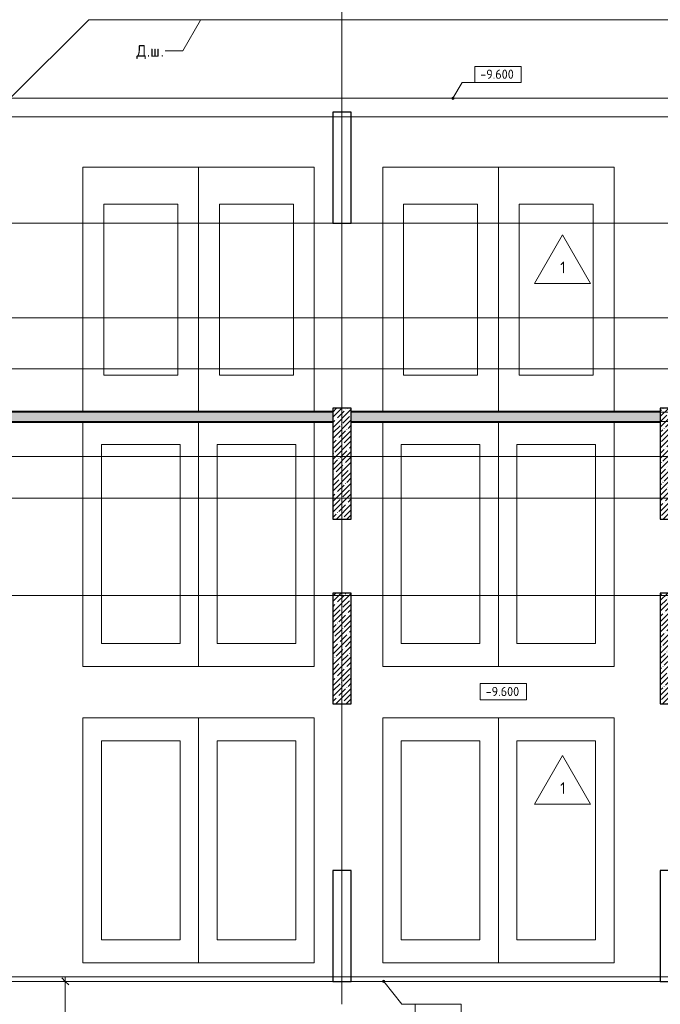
# Model space of a CAD drawing. Header units: millimetres. Extents: x 25887 to 100685, y -10965 to 131188.
# Tile 45 of 49: x 65704 to 79550, y 80105 to 101400. Entities that reach past the tile are written whole.
import ezdxf

# ---------------------------------------------------------------- set-up
doc = ezdxf.new("R2010")
doc.units = ezdxf.units.MM
doc.linetypes.add('4_ Штрихпунктир_ 10 х 2 мм', pattern=[14, 10, -2, 0, -2])
for name, color, linetype, lineweight in [('A-ANNO-DIMS', 7, 'Continuous', 5), ('A-ANNO-DIMS-100', 7, 'Continuous', 5), ('A-FLOR', 7, 'Continuous', 13), ('A-FLOR-IDEN', 7, 'Continuous', 5), ('A-WALL', 7, 'Continuous', 13), ('A-WALL-PATT', 7, 'Continuous', 13), ('C-PRKG', 7, 'Continuous', 13), ('G-ANNO-DIMS', 7, 'Continuous', 5), ('G-ANNO-TEXT', 7, 'Continuous', 5), ('I-WALL', 7, 'Continuous', 13), ('S-COLS', 7, 'Continuous', 25), ('S-GRID', 7, 'Continuous', 5)]:
    doc.layers.add(name, color=color, linetype=linetype, lineweight=lineweight)
doc.styles.add('GOST Common_2', font='GOST_Common.ttf', dxfattribs={"height": 200})
doc.styles.add('GOST Common_3', font='GOST_Common.ttf', dxfattribs={"height": 250})
doc.dimstyles.new('2_мм', dxfattribs={"dimscale": 304.8, "dimtxt": 201.142999, "dimasz": 0.492126, "dimexe": 0.328084, "dimexo": 0.492126, "dimgap": 0, "dimtad": 1, "dimdec": 0, "dimdsep": 46, "dimtxsty": 'GOST Common_2', "dimblk1": 'OBLIQUE', "dimblk2": 'OBLIQUE', "dimsah": 1, "dimcen": 0.09, "dimdle": 0.328084, "dimadec": 5, "dimazin": 2, "dimtfac": 1, "dimtdec": 4, "dimtix": 1, "dimtmove": 1, "dimatfit": 3, "dimfxl": 1, "dimtvp": 1, "dimtolj": 1, "dimtzin": 0, "dimarcsym": 2})
doc.dimstyles.new('2_мм_1', dxfattribs={"dimscale": 304.8, "dimtxt": 201.142999, "dimasz": 0.492126, "dimexe": 0.328084, "dimexo": 0.492126, "dimgap": 0, "dimtad": 1, "dimdec": 0, "dimdsep": 46, "dimtxsty": 'GOST Common_2', "dimblk1": 'OBLIQUE', "dimblk2": 'OBLIQUE', "dimsah": 1, "dimcen": 0.09, "dimdle": 0.328084, "dimadec": 5, "dimazin": 2, "dimtfac": 1, "dimtdec": 4, "dimtix": 1, "dimtmove": 0, "dimatfit": 3, "dimfxl": 1, "dimtvp": 1, "dimtolj": 1, "dimtzin": 0, "dimarcsym": 2})
pattern_1 = [(0, (0, 0), (203.2, 50.8), [3.353, -149.047, 3.353, -149.047, -812.8]), (0, (0, 0), (203.2, 50.8), [-304.8, 3.353, -301.447, 3.353, -149.047, -355.6]), (0, (0, 0), (203.2, 50.8), [-762, 3.353, -98.247, 3.353, -250.647]), (120, (76.2, 25.4), (-145.59409, 150.576362), [3.353, -149.047, 3.353, -149.047, -812.8]), (120, (76.2, 25.4), (-145.59409, 150.576362), [-304.8, 3.353, -301.447, 3.353, -149.047, -355.6]), (120, (76.2, 25.4), (-145.59409, 150.576362), [-762, 3.353, -98.247, 3.353, -250.647]), (240, (101.6, 127), (-57.60591, -201.376362), [3.353, -149.047, 3.353, -149.047, -812.8]), (240, (101.6, 127), (-57.60591, -201.376362), [-304.8, 3.353, -301.447, 3.353, -149.047, -355.6]), (240, (101.6, 127), (-57.60591, -201.376362), [-762, 3.353, -98.247, 3.353, -250.647])]
pattern_2 = [(135, (150.28, 188.64), (-282.8427, 3e-14), [5, -395]), (135, (174.9, 237.36), (-282.8427, 3e-14), [5, -395]), (135, (211.96, 236.53), (-282.8427, 3e-14), [5, -395]), (135, (114.96, 223.96), (-282.8427, 3e-14), [5, -395]), (135, (77.54, 223.96), (-282.8427, 3e-14), [5, -395]), (135, (57.44, 184.52), (-282.8427, 3e-14), [5, -395]), (135, (66.21, 142.9), (-282.8427, 3e-14), [5, -395]), (135, (107.33, 161), (-282.8427, 3e-14), [5, -395]), (135, (99.08, 130.94), (-282.8427, 3e-14), [5, -395]), (135, (22.6, 136.46), (-282.8427, 3e-14), [5, -395]), (135, (21.16, 168.08), (-282.8427, 3e-14), [5, -395]), (135, (46.13, 96.12), (-282.8427, 3e-14), [5, -395]), (135, (3.54, 74.6), (-282.8427, 3e-14), [5, -395]), (135, (40.3, 47.56), (-282.8427, 3e-14), [5, -395]), (135, (39.77, 18.47), (-282.8427, 3e-14), [5, -395]), (135, (76.94, 37.28), (-282.8427, 3e-14), [5, -395]), (135, (114.18, 62.4), (-282.8427, 3e-14), [5, -395]), (135, (139.87, 90.2), (-282.8427, 3e-14), [5, -395]), (135, (141.44, 15.82), (-282.8427, 3e-14), [5, -395]), (135, (188.69, 26.73), (-282.8427, 3e-14), [5, -395]), (135, (176.14, 51.36), (-282.8427, 3e-14), [5, -395]), (135, (177.03, 0), (-282.8427, 3e-14), [5, -395]), (135, (276.61, 8.22), (-282.8427, 3e-14), [5, -395]), (135, (271.19, 31.72), (-282.8427, 3e-14), [5, -395]), (135, (268.29, 119.65), (-282.8427, 3e-14), [5, -395]), (135, (237.92, 101.95), (-282.8427, 3e-14), [5, -395]), (135, (237.92, 158.27), (-282.8427, 3e-14), [5, -395]), (135, (260.4, 204.35), (-282.8427, 3e-14), [5, -395]), (135, (275.54, 235.4), (-282.8427, 3e-14), [5, -395]), (135, (117.62, 268.96), (-282.8427, 3e-14), [5, -395]), (135, (203.62, 273.83), (-282.8427, 3e-14), [5, -395]), (135, (47.24, 279.3), (-282.8427, 3e-14), [5, -395]), (135, (23.2, 266.16), (-282.8427, 3e-14), [5, -395]), (135, (42.78, 232.52), (-282.8427, 3e-14), [5, -395]), (135, (177.76, 90.57), (-282.8427, 3e-14), [5, -395]), (135, (181.12, 121.8), (-282.8427, 3e-14), [5, -395]), (135, (206.73, 172.06), (-282.8427, 3e-14), [5, -395]), (135, (143.14, 136.62), (-282.8427, 3e-14), [5, -395]), (135, (211.51, 131.86), (-282.8427, 3e-14), [5, -395]), (135, (81.47, 95.1), (-282.8427, 3e-14), [5, -395]), (135, (235.13, 60.46), (-282.8427, 3e-14), [5, -395]), (135, (242.24, 4.89), (-282.8427, 3e-14), [5, -395]), (45, (0, 106.07), (-282.8427, 0), []), (45, (106.07, 0), (-282.8427, 0), []), (45, (176.78, 0), (-282.8427, 0), []), (45, (0, 176.78), (-282.8427, 0), [])]

# ---------------------------------------------------------------- blocks, each defined once
blk = doc.blocks.new('Наметкина 10_РД_АР_П_Отделка_R21_rvt-1--02_Подвал_МП_часть Б')
at = {"layer": 'A-WALL-PATT', "lineweight": 5}
h = blk.add_hatch(dxfattribs=at)
h.set_pattern_fill('FP_25', color=256, style=0, pattern_type=2)
h.set_pattern_definition(pattern_1)
h.paths.add_polyline_path([(72470, 92910), (72470, 92930), (65295, 92930), (65295, 92910), (67494, 92910)])
h = blk.add_hatch(dxfattribs=at)
h.set_pattern_fill('FP_25', color=256, style=0, pattern_type=2)
h.set_pattern_definition(pattern_1)
h.paths.add_polyline_path([(79550, 92910), (79550, 92930), (72870, 92930), (72870, 92910), (75144, 92910)])
h = blk.add_hatch(dxfattribs=at)
h.set_pattern_fill('FP_25', color=256, style=0, pattern_type=2)
h.set_pattern_definition(pattern_1)
h.paths.add_polyline_path([(72470, 92690), (72470, 92710), (65275, 92710), (65275, 92690), (67494, 92690)])
h = blk.add_hatch(dxfattribs=at)
h.set_pattern_fill('FP_25', color=256, style=0, pattern_type=2)
h.set_pattern_definition(pattern_1)
h.paths.add_polyline_path([(79550, 92690), (79550, 92710), (72870, 92710), (72870, 92690), (75144, 92690)])
at = {"layer": 'A-WALL'}
for p, q in [((72470, 92930), (65295, 92930)), ((65295, 92910), (72470, 92910)), ((79550, 92930), (72870, 92930)), ((72870, 92910), (79550, 92910)), ((72470, 92710), (65295, 92710)), ((65295, 92690), (72470, 92690)), ((79550, 92710), (72870, 92710)), ((72870, 92690), (79550, 92690))]:
    blk.add_line(p, q, dxfattribs=at)
blk = doc.blocks.new('КР_Колонна_ЖБ_Прямоугольная - 400x2400h_B40-V7--02_Подвал_МП_часть Б')
at = {"layer": 'S-COLS', "lineweight": 5}
h = blk.add_hatch(dxfattribs=at)
h.set_pattern_fill('FP_11', color=256, style=0, pattern_type=2)
h.set_pattern_definition([(225, (72670, 91800), (114.04925, -114.04925), []), (225, (72555.95, 91800), (114.04925, -114.04925), [201.613, -40.323, 3.353, -36.97])])
h.paths.add_polyline_path([(200, 1200), (-200, 1200), (-200, -1200), (200, -1200)])
at = {"layer": 'S-COLS'}
for p, q in [((200, 1200), (-200, 1200)), ((-200, 1200), (-200, -1200)), ((200, -1200), (200, 1200)), ((-200, -1200), (200, -1200))]:
    blk.add_line(p, q, dxfattribs=at)
blk = doc.blocks.new('КР_Колонна_ЖБ_Прямоугольная - 400x2400h_B40-V8--02_Подвал_МП_часть Б')
at = {"layer": 'S-COLS', "lineweight": 5}
h = blk.add_hatch(dxfattribs=at)
h.set_pattern_fill('FP_12', color=256, style=0, pattern_type=2)
h.set_pattern_definition([(225, (72670, 87800), (114.04925, -114.04925), []), (225, (72555.95, 87800), (114.04925, -114.04925), [201.613, -40.323, 3.353, -36.97])])
h.paths.add_polyline_path([(200, 1200), (-200, 1200), (-200, -1200), (200, -1200)])
at = {"layer": 'S-COLS'}
for p, q in [((200, 1200), (-200, 1200)), ((-200, 1200), (-200, -1200)), ((200, -1200), (200, 1200)), ((-200, -1200), (200, -1200))]:
    blk.add_line(p, q, dxfattribs=at)
blk = doc.blocks.new('КР_Колонна_ЖБ_Прямоугольная - 400x2400h_B40-V9--02_Подвал_МП_часть Б')
at = {"layer": 'S-COLS', "lineweight": 5}
h = blk.add_hatch(dxfattribs=at)
h.set_pattern_fill('FP_13', color=256, style=0, pattern_type=2)
h.set_pattern_definition([(225, (79750, 91800), (114.04925, -114.04925), []), (225, (79635.95, 91800), (114.04925, -114.04925), [201.613, -40.323, 3.353, -36.97])])
h.paths.add_polyline_path([(200, 1200), (-200, 1200), (-200, -1200), (200, -1200)])
at = {"layer": 'S-COLS'}
for p, q in [((200, 1200), (-200, 1200)), ((-200, 1200), (-200, -1200)), ((200, -1200), (200, 1200)), ((-200, -1200), (200, -1200))]:
    blk.add_line(p, q, dxfattribs=at)
blk = doc.blocks.new('КР_Колонна_ЖБ_Прямоугольная - 400x2400h_B40-V10--02_Подвал_МП_часть Б')
at = {"layer": 'S-COLS', "lineweight": 5}
h = blk.add_hatch(dxfattribs=at)
h.set_pattern_fill('FP_14', color=256, style=0, pattern_type=2)
h.set_pattern_definition([(225, (79750, 87800), (114.04925, -114.04925), []), (225, (79635.95, 87800), (114.04925, -114.04925), [201.613, -40.323, 3.353, -36.97])])
h.paths.add_polyline_path([(200, 1200), (-200, 1200), (-200, -1200), (200, -1200)])
at = {"layer": 'S-COLS'}
for p, q in [((200, 1200), (-200, 1200)), ((-200, 1200), (-200, -1200)), ((200, -1200), (200, 1200)), ((-200, -1200), (200, -1200))]:
    blk.add_line(p, q, dxfattribs=at)
blk = doc.blocks.new('АР_Машиноместо - 5300x2500_С-V30--02_Подвал_МП_часть Б')
at = {"layer": 'C-PRKG'}
for p, q in [((0, 0), (0, 5280)), ((2500, 0), (2500, 5280)), ((400, 4800), (2100, 4800)), ((400, 500), (400, 4800)), ((2100, 500), (2100, 4800)), ((400, 500), (2100, 500)), ((2500, 0), (0, 0))]:
    blk.add_line(p, q, dxfattribs=at)
blk = doc.blocks.new('АР_Машиноместо - 5300x2500_С-V31--02_Подвал_МП_часть Б')
at = {"layer": 'C-PRKG'}
for p, q in [((2500, 0), (0, 0)), ((0, 0), (0, -5280)), ((2500, 0), (2500, -5280)), ((400, -500), (400, -4800)), ((400, -500), (2100, -500)), ((2100, -500), (2100, -4800)), ((400, -4800), (2100, -4800))]:
    blk.add_line(p, q, dxfattribs=at)
blk = doc.blocks.new('АР_Машиноместо - 5300x2500_С-V21--02_Подвал_МП_часть Б')
at = {"layer": 'C-PRKG'}
for p, q in [((2500, 5300), (0, 5300)), ((0, 0), (0, 5300)), ((2500, 0), (2500, 5300)), ((400, 4800), (2100, 4800)), ((400, 500), (400, 4800)), ((2100, 500), (2100, 4800)), ((400, 500), (2100, 500)), ((2500, 0), (0, 0))]:
    blk.add_line(p, q, dxfattribs=at)
blk = doc.blocks.new('АР_Машиноместо - 5300x2500_С-V23--02_Подвал_МП_часть Б')
at = {"layer": 'C-PRKG'}
for p, q in [((2500, 0), (0, 0)), ((0, 0), (0, -5300)), ((2500, 0), (2500, -5300)), ((400, -500), (400, -4800)), ((400, -500), (2100, -500)), ((2100, -500), (2100, -4800)), ((400, -4800), (2100, -4800)), ((2500, -5300), (0, -5300))]:
    blk.add_line(p, q, dxfattribs=at)
blk = doc.blocks.new('АР_Машиноместо - 4900x2400_М__5300х2500_-V33--02_Подвал_МП_часть Б')
at = {"layer": 'C-PRKG'}
for p, q in [((2500, 0), (0, 0)), ((0, 0), (0, -5280)), ((2500, 0), (2500, -5280)), ((450, -800), (450, -4500)), ((450, -800), (2050, -800)), ((2050, -800), (2050, -4500)), ((450, -4500), (2050, -4500))]:
    blk.add_line(p, q, dxfattribs=at)
blk = doc.blocks.new('АР_Машиноместо - 4900x2400_М__5300х2500_-V34--02_Подвал_МП_часть Б')
at = {"layer": 'C-PRKG'}
for p, q in [((0, 0), (0, 5280)), ((2500, 0), (2500, 5280)), ((450, 4500), (2050, 4500)), ((450, 800), (450, 4500)), ((2050, 800), (2050, 4500)), ((450, 800), (2050, 800)), ((2500, 0), (0, 0))]:
    blk.add_line(p, q, dxfattribs=at)
blk = doc.blocks.new('DIMBLOCK13--02_Подвал_МП_часть Б')
at = {"layer": 'A-ANNO-DIMS-100'}
for p, q in [((85838, 93518), (85838, 92999)), ((76200, 92910), (85938, 92910)), ((85838, 92910), (76200, 92910)), ((85838, 92999), (85838, 92810)), ((85838, 92610), (85838, 92910)), ((76200, 92710), (85938, 92710)), ((85838, 92710), (76200, 92710))]:
    blk.add_line(p, q, dxfattribs=at)
at = {"layer": 'A-ANNO-DIMS-100', "lineweight": 25}
for p, q in [((85838, 92910), (85763, 92985)), ((85838, 92910), (85913, 92835)), ((85838, 92710), (85763, 92785)), ((85838, 92710), (85913, 92635))]:
    blk.add_line(p, q, dxfattribs=at)
at = {"layer": 'A-ANNO-DIMS-100', "color": 0, "insert": (85577, 93099), "char_height": 200, "width": 503.2, "attachment_point": 1, "rotation": 90, "line_spacing_factor": 1.022761, "style": 'GOST Common_2'}
blk.add_mtext('200', dxfattribs=at)
blk = doc.blocks.new('_Oblique')
at = {"color": 0, "linetype": 'ByBlock', "lineweight": -2}
blk.add_line((-0.5, -0.5), (0.5, 0.5), dxfattribs=at)
blk = doc.blocks.new('DIMBLOCK14--02_Подвал_МП_часть Б')
at = {"layer": 'A-ANNO-DIMS-100'}
for p, q in [((85882, 99300), (85738, 99300)), ((85838, 92910), (85838, 99300)), ((85838, 99300), (85882, 99300)), ((76200, 92910), (85938, 92910)), ((85838, 92910), (76200, 92910))]:
    blk.add_line(p, q, dxfattribs=at)
at = {"layer": 'A-ANNO-DIMS-100', "lineweight": 25}
for p, q in [((85838, 99300), (85763, 99375)), ((85838, 99300), (85913, 99225)), ((85838, 92910), (85763, 92985)), ((85838, 92910), (85913, 92835))]:
    blk.add_line(p, q, dxfattribs=at)
at = {"layer": 'A-ANNO-DIMS-100', "color": 0, "insert": (85577, 95825), "char_height": 200, "width": 670.93, "attachment_point": 1, "rotation": 90, "line_spacing_factor": 1.022761, "style": 'GOST Common_2'}
blk.add_mtext('6390', dxfattribs=at)
blk = doc.blocks.new('DIMBLOCK49--02_Подвал_МП_часть Б')
at = {"layer": 'A-ANNO-DIMS-100'}
for p, q in [((66734, 80600), (66590, 80600)), ((66690, 77850), (66690, 80700)), ((66690, 80600), (66734, 80600)), ((66734, 77850), (66590, 77850)), ((66690, 77850), (66734, 77850))]:
    blk.add_line(p, q, dxfattribs=at)
at = {"layer": 'A-ANNO-DIMS-100', "lineweight": 25}
for p, q in [((66690, 80600), (66615, 80675)), ((66690, 80600), (66765, 80525)), ((66690, 77850), (66615, 77925)), ((66690, 77850), (66765, 77775))]:
    blk.add_line(p, q, dxfattribs=at)
at = {"layer": 'A-ANNO-DIMS-100', "color": 0, "insert": (66429, 78945), "char_height": 200, "width": 670.93, "attachment_point": 1, "rotation": 90, "line_spacing_factor": 1.022761, "style": 'GOST Common_2'}
blk.add_mtext('2750', dxfattribs=at)
blk = doc.blocks.new('Высотные отметки - Frame_2-749557--02_Подвал_МП_часть Б')
at = {"layer": 'G-ANNO-DIMS'}
for p, q in [((-5, 3.5), (-5, 0)), ((5, 3.5), (-5, 3.5)), ((5, 0), (5, 3.5)), ((-5, 0), (5, 0))]:
    blk.add_line(p, q, dxfattribs=at)
blk = doc.blocks.new('Марка полов - Марка полов-4106608--02_Подвал_МП_часть Б')
at = {"layer": 'A-FLOR-IDEN'}
for p, q in [((0, 7), (-6.06, -3.5)), ((6.06, -3.5), (0, 7)), ((-6.06, -3.5), (6.06, -3.5))]:
    blk.add_line(p, q, dxfattribs=at)

msp = doc.modelspace()

# ---------------------------------------------------------------- hatches: boundary and pattern name
at = {"layer": 'A-WALL-PATT', "lineweight": 5}
h = msp.add_hatch(dxfattribs=at)
h.set_pattern_fill('FP_1', color=256, style=0, pattern_type=2)
h.set_pattern_definition(pattern_2)
h.paths.add_polyline_path([(72470, 92710), (72470, 92910), (65275, 92910), (65275, 92710), (67494.193577, 92710)])
h = msp.add_hatch(dxfattribs=at)
h.set_pattern_fill('FP_1', color=256, style=0, pattern_type=2)
h.set_pattern_definition(pattern_2)
h.paths.add_polyline_path([(72870, 92710), (79550, 92710), (79550, 92910), (72870, 92910)])
at = {"layer": 'G-ANNO-DIMS'}
h = msp.add_hatch(color=256, dxfattribs=at)
edge = h.paths.add_edge_path()
edge.add_arc((75067.760418, 99700), 25, 0, 360)
h = msp.add_hatch(color=256, dxfattribs=at)
edge = h.paths.add_edge_path()
edge.add_arc((73571.069343, 80600), 25, 0, 360)

# ---------------------------------------------------------------- linework, layer by layer
at = {"layer": 'A-FLOR'}
for p, q in [((65500, 99700), (67200, 101400)), ((88890, 101400), (67200, 101400)), ((88890, 99700), (65275, 99700)), ((65275, 80600), (72470, 80600)), ((72870, 80600), (79550, 80600))]:
    msp.add_line(p, q, dxfattribs=at)
at = {"layer": 'G-ANNO-DIMS'}
for p, q in [((75067.760418, 99700), (75264.080195, 100040.035827)), ((75264.080195, 100040.035827), (76039.695804, 100040.035827)), ((73571.069343, 80600), (73960.973655, 80108.709099)), ((73960.973655, 80108.709099), (74749.446819, 80108.709099))]:
    msp.add_line(p, q, dxfattribs=at)
for centre in [(75067.760418, 99700), (73571.069343, 80600)]:
    msp.add_circle(centre, 25, dxfattribs=at)
at = {"layer": 'G-ANNO-TEXT'}
for p, q in [((69608.882555, 101393.14504), (69231.414898, 100725.430419)), ((68853.947242, 100725.430419), (68847.259742, 100725.430419)), ((69231.414898, 100725.430419), (68853.947242, 100725.430419))]:
    msp.add_line(p, q, dxfattribs=at)
at = {"layer": 'I-WALL'}
for p, q in [((72470, 92910), (65275, 92910)), ((79550, 92910), (72870, 92910)), ((65275, 92710), (72470, 92710)), ((72870, 92710), (79550, 92710))]:
    msp.add_line(p, q, dxfattribs=at)
at = {"layer": 'S-COLS'}
for p, q in [((72470, 99400), (72470, 97000)), ((72870, 99400), (72470, 99400)), ((72870, 97000), (72870, 99400)), ((72470, 97000), (72870, 97000)), ((72470, 83000), (72470, 80600)), ((72870, 83000), (72470, 83000)), ((72870, 80600), (72870, 83000)), ((79550, 83000), (79550, 80600)), ((79950, 83000), (79550, 83000)), ((72470, 80600), (72870, 80600)), ((79550, 80600), (79950, 80600))]:
    msp.add_line(p, q, dxfattribs=at)
at = {"layer": 'S-GRID', "linetype": '4_ Штрихпунктир_ 10 х 2 мм'}
for p, q in [((72670, 80104.964717), (72670, 130172)), ((91551.922019, 99300), (28288.23047, 99300)), ((92609.679336, 99300), (28288.23047, 99300)), ((86550, 97000), (27912.537886, 97000)), ((86550, 94950), (27912.537886, 94950)), ((86550, 93850), (27912.537886, 93850)), ((86550, 91950), (27912.537886, 91950)), ((91551.922019, 91050), (27912.537886, 91050)), ((91551.922019, 91050), (28726.881318, 91050)), ((90640, 88950), (27912.537886, 88950)), ((92609.679336, 80700), (27022.541867, 80700)), ((91551.922019, 80700), (27912.537886, 80700)), ((91551.922019, 80700), (27912.537886, 80700)), ((91551.922019, 80700), (27912.537886, 80700))]:
    msp.add_line(p, q, dxfattribs=at)

# ---------------------------------------------------------------- block references
at = {"lineweight": 5}
msp.add_blockref('Наметкина 10_РД_АР_П_Отделка_R21_rvt-1--02_Подвал_МП_часть Б', (0, 0), dxfattribs=at)
at = {"layer": 'A-FLOR-IDEN', "xscale": 99.99999999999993, "yscale": 99.99999999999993, "zscale": 99.99999999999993}
for p in [(77436.16132, 96043.80926), (77436.16132, 84782.831009)]:
    msp.add_blockref('Марка полов - Марка полов-4106608--02_Подвал_МП_часть Б', p, dxfattribs=at)
at = {"layer": 'C-PRKG'}
for name, p in [('АР_Машиноместо - 4900x2400_М__5300х2500_-V33--02_Подвал_МП_часть Б', (67070, 98210)), ('АР_Машиноместо - 4900x2400_М__5300х2500_-V33--02_Подвал_МП_часть Б', (73550, 98210)), ('АР_Машиноместо - 5300x2500_С-V30--02_Подвал_МП_часть Б', (67070, 87410)), ('АР_Машиноместо - 5300x2500_С-V30--02_Подвал_МП_часть Б', (73550, 87410)), ('АР_Машиноместо - 5300x2500_С-V21--02_Подвал_МП_часть Б', (67070, 81000)), ('АР_Машиноместо - 5300x2500_С-V21--02_Подвал_МП_часть Б', (73550, 81000))]:
    msp.add_blockref(name, p, dxfattribs=at)
at = {"layer": 'C-PRKG', "rotation": 180}
for name, p in [('АР_Машиноместо - 4900x2400_М__5300х2500_-V34--02_Подвал_МП_часть Б', (72070, 98210)), ('АР_Машиноместо - 4900x2400_М__5300х2500_-V34--02_Подвал_МП_часть Б', (78550, 98210)), ('АР_Машиноместо - 5300x2500_С-V31--02_Подвал_МП_часть Б', (72070, 87410)), ('АР_Машиноместо - 5300x2500_С-V31--02_Подвал_МП_часть Б', (78550, 87410)), ('АР_Машиноместо - 5300x2500_С-V23--02_Подвал_МП_часть Б', (72070, 81000)), ('АР_Машиноместо - 5300x2500_С-V23--02_Подвал_МП_часть Б', (78550, 81000))]:
    msp.add_blockref(name, p, dxfattribs=at)
at = {"layer": 'G-ANNO-DIMS', "extrusion": (0, 0, -1), "xscale": 99.99999999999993, "yscale": 99.99999999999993, "zscale": 99.99999999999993}
msp.add_blockref('Высотные отметки - Frame_2-749557--02_Подвал_МП_часть Б', (-76039.695804, 100040.035827), dxfattribs=at)
at = {"layer": 'G-ANNO-DIMS', "xscale": 99.99999999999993, "yscale": 99.99999999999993, "zscale": 99.99999999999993}
msp.add_blockref('Высотные отметки - Frame_2-749557--02_Подвал_МП_часть Б', (76156.361667, 86689.898592), dxfattribs=at)
at = {"layer": 'G-ANNO-DIMS', "xscale": 99.99999999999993, "yscale": 99.99999999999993, "zscale": 99.99999999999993, "rotation": 180}
msp.add_blockref('Высотные отметки - Frame_2-749557--02_Подвал_МП_часть Б', (74749.446819, 80108.709099), dxfattribs=at)
at = {"layer": 'S-COLS', "rotation": 180}
for name, p in [('КР_Колонна_ЖБ_Прямоугольная - 400x2400h_B40-V7--02_Подвал_МП_часть Б', (72670, 91800)), ('КР_Колонна_ЖБ_Прямоугольная - 400x2400h_B40-V9--02_Подвал_МП_часть Б', (79750, 91800)), ('КР_Колонна_ЖБ_Прямоугольная - 400x2400h_B40-V8--02_Подвал_МП_часть Б', (72670, 87800)), ('КР_Колонна_ЖБ_Прямоугольная - 400x2400h_B40-V10--02_Подвал_МП_часть Б', (79750, 87800))]:
    msp.add_blockref(name, p, dxfattribs=at)

# ---------------------------------------------------------------- texts
at = {"layer": 'A-FLOR-IDEN', "char_height": 250, "width": 152.320625, "attachment_point": 1, "style": 'GOST Common_3'}
for insert in [(77385.285037, 96165.870932), (77385.285037, 84904.892682)]:
    msp.add_mtext('\\fGOST Common|b0|i0|c204|p34|;1', dxfattribs=dict(at, insert=insert))
at = {"layer": 'G-ANNO-DIMS', "char_height": 200, "width": 917.17566319, "attachment_point": 1, "line_spacing_factor": 1.022761, "style": 'GOST Common_2'}
for insert in [(75657.539278, 100321.401488), (75774.20514, 86971.264253)]:
    msp.add_mtext('-9.600', dxfattribs=dict(at, insert=insert))
at = {"layer": 'G-ANNO-TEXT', "char_height": 250, "attachment_point": 1, "style": 'GOST Common_3'}
for s, insert, width in [('\\fGOST Common|b0|i0|c204|p34|;Д', (68226.947242, 100850.430419), 272.57375), ('\\fGOST Common|b0|i0|c204|p34|;ш', (68524.603492, 100850.430419), 272.57375), ('\\fGOST Common|b0|i0|c204|p34|;.', (68451.843075, 100850.430419), 88.185625), ('\\fGOST Common|b0|i0|c204|p34|;.', (68749.499325, 100850.430419), 88.185625)]:
    msp.add_mtext(s, dxfattribs=dict(at, insert=insert, width=width))

# ---------------------------------------------------------------- dimensions: what is measured, and where the dimension line sits
at = {"layer": 'A-ANNO-DIMS'}
for base, p1, p2, override, picture, middle in [((85837.929633, 99300), (76050, 92910), (85731.863616, 99300), {"dimpost": '<>', "dimfxl": 11600.456158}, 'DIMBLOCK14--02_Подвал_МП_часть Б', (85737.929633, 96105)), ((66689.98413, 80600), (66583.918113, 77850), (66583.918113, 80600), {"dimpost": '<>', "dimfxl": 2750}, 'DIMBLOCK49--02_Подвал_МП_часть Б', (66589.98413, 79225))]:
    dim = msp.add_linear_dim(base=base, p1=p1, p2=p2, angle=90, dimstyle='2_мм_1', override=override, dxfattribs=at)
    dim.commit()
    dim.dimension.update_dxf_attribs({"geometry": picture, "text_midpoint": middle})
dim = msp.add_linear_dim(base=(85837.929633, 92910), p1=(76050, 92710), p2=(76050, 92910), angle=90, dimstyle='2_мм', override={"dimpost": '<>', "dimfxl": 200}, dxfattribs=at)
dim.commit()
dim.dimension.update_dxf_attribs({"geometry": 'DIMBLOCK13--02_Подвал_МП_часть Б', "text_midpoint": (85709.897306, 93350.5122), "dimtype": 160, "text_rotation": 90})

doc.saveas('drawing.dxf')
